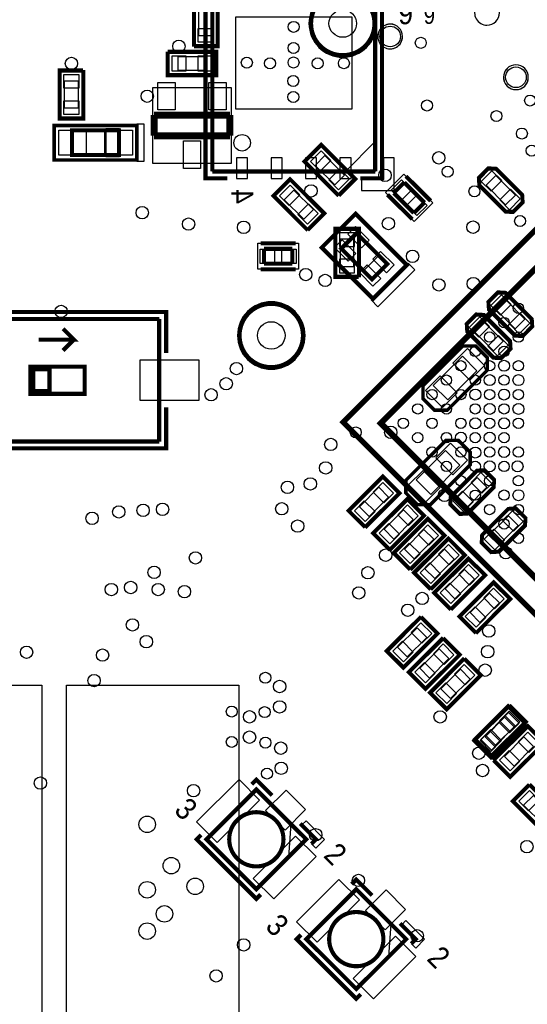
# Model space of a CAD drawing. Extents: x 6 to 156, y -6 to 136.
# Tile 10 of 32: x 41 to 60, y 65 to 101. Entities that reach past the tile are written whole.
import ezdxf

# ---------------------------------------------------------------- set-up
doc = ezdxf.new("R2010")
doc.units = 0
for name, color, linetype in [('PG_ASSEMBLY_BOTTOM', 1, 'CONTINUOUS'), ('PG_ASSEMBLY_TOP', 1, 'CONTINUOUS'), ('PG_PLACE_BOUND_BOTTOM', 152, 'CONTINUOUS'), ('PG_PLACE_BOUND_TOP', 152, 'CONTINUOUS'), ('PG_SILKSCREEN_BOTTOM', 204, 'CONTINUOUS'), ('PG_SILKSCREEN_TOP', 45, 'CONTINUOUS'), ('PIN_BOTTOM', 5, 'CONTINUOUS'), ('PIN_TOP', 1, 'CONTINUOUS'), ('VC_BOTTOM', 5, 'CONTINUOUS'), ('VC_TOP', 1, 'CONTINUOUS')]:
    doc.layers.add(name, color=color, linetype=linetype)

msp = doc.modelspace()

# ---------------------------------------------------------------- linework, layer by layer
at = {"layer": 'PG_ASSEMBLY_BOTTOM', "const_width": 0.1524}
for points in [[(48.28159, 95.63608), (48.28159, 103.636064)], [(54.281578, 103.636064), (54.281578, 95.63608)], [(54.281578, 95.63608), (48.28159, 95.63608)]]:
    msp.add_lwpolyline(points, dxfattribs=at)
at = {"layer": 'PG_ASSEMBLY_BOTTOM'}
for points in [[(53.181504, 95.63608), (54.281578, 96.736154), (54.281578, 95.63608)], [(59.106816, 94.208092), (58.172604, 95.141796), (58.156856, 95.377508), (58.474102, 95.694754), (58.711592, 95.680784), (59.64555, 94.746826), (59.66333, 94.5134), (59.340496, 94.190058)], [(52.864004, 91.794838), (52.864004, 93.471238), (53.626004, 93.471238), (53.626004, 91.794838)], [(59.459876, 89.632536), (58.525918, 90.566494), (58.509916, 90.802206), (58.827162, 91.119198), (59.064652, 91.105228), (59.99861, 90.17127), (60.016644, 89.937844), (59.693302, 89.614502)], [(58.661046, 88.817196), (57.727088, 89.7509), (57.71134, 89.986612), (58.028332, 90.303858), (58.265822, 90.289888), (59.19978, 89.35593), (59.217814, 89.122504), (58.894472, 88.799162)], [(58.410348, 88.696546), (58.410348, 88.301576), (56.937656, 86.82863), (56.542432, 86.82863), (56.434736, 86.82863), (56.039512, 87.223854), (56.039512, 87.475314), (56.039512, 87.726774), (57.512204, 89.199466), (57.763664, 89.199466), (58.015124, 89.199466), (58.410348, 88.804496)], [(57.78246, 85.211412), (57.78246, 84.816442), (56.309768, 83.34375), (55.914544, 83.34375), (55.806848, 83.34375), (55.411624, 83.73872), (55.411624, 83.99018), (55.411624, 84.24164), (56.88457, 85.714332), (57.13603, 85.714332), (57.38749, 85.714332), (57.78246, 85.319362)], [(53.376576, 83.123024), (54.561994, 84.308442), (55.100728, 83.769708), (53.91531, 82.58429)], [(58.593482, 84.004404), (57.659524, 83.070446), (57.424066, 83.054698), (57.10682, 83.371944), (57.12079, 83.60918), (58.054748, 84.543392), (58.288174, 84.561172), (58.611516, 84.23783)], [(54.284626, 82.291428), (55.470044, 83.476846), (56.008778, 82.938112), (54.82336, 81.752694)], [(59.74969, 82.597244), (58.815732, 81.663032), (58.58002, 81.647284), (58.263028, 81.96453), (58.276998, 82.20202), (59.210702, 83.135978), (59.444382, 83.153758), (59.767724, 82.830416)], [(55.03672, 81.564734), (56.222138, 82.750152), (56.760872, 82.211418), (55.575454, 81.026)], [(55.791608, 80.835246), (56.977026, 82.020664), (57.51576, 81.48193), (56.330342, 80.296512)], [(56.534558, 80.092042), (57.719976, 81.27746), (58.25871, 80.738726), (57.073292, 79.553308)], [(57.458102, 79.219552), (58.64352, 80.40497), (59.182254, 79.866236), (57.996836, 78.680818)], [(56.50738, 78.591664), (55.321962, 77.406246), (54.783228, 77.94498), (55.968646, 79.130398)], [(57.323228, 77.811122), (56.13781, 76.625704), (55.599076, 77.164438), (56.784494, 78.349856)], [(58.101992, 77.055726), (56.916574, 75.870308), (56.37784, 76.409042), (57.563258, 77.59446)], [(59.758834, 75.333606), (58.573416, 74.148188), (58.034682, 74.686922), (59.2201, 75.87234)]]:
    msp.add_lwpolyline(points, close=True, dxfattribs=at)
at = {"layer": 'PG_ASSEMBLY_TOP'}
for points in [[(48.419004, 100.303838), (47.657004, 100.303838), (47.657004, 101.980238), (48.419004, 101.980238)], [(46.691804, 99.237038), (46.691804, 99.999038), (48.368204, 99.999038), (48.368204, 99.237038)], [(42.704004, 99.313238), (43.466004, 99.313238), (43.466004, 97.636838), (42.704004, 97.636838)], [(48.977804, 98.729038), (48.977804, 95.935038), (46.082204, 95.935038), (46.082204, 98.729038)], [(44.863004, 96.189038), (44.863004, 97.205038), (44.355004, 97.205038), (44.355004, 96.189038)], [(53.47208, 95.357696), (52.933346, 94.818962), (51.747928, 96.00438), (52.286662, 96.543114)], [(52.32908, 94.087696), (51.790346, 93.548962), (50.604928, 94.73438), (51.143662, 95.273114)], [(54.716426, 92.225622), (54.151276, 91.660472), (53.844444, 91.967304), (54.409594, 92.532454)], [(59.192414, 75.825604), (59.731148, 75.28687), (58.54573, 74.101452), (58.006996, 74.640186)], [(59.257946, 73.37806), (58.719212, 73.916794), (59.90463, 75.102212), (60.443364, 74.563478)], [(59.428634, 72.40397), (59.967368, 72.942704), (61.152786, 71.757286), (60.614052, 71.218552)], [(51.089306, 70.344792), (51.739292, 71.000874), (51.169824, 71.570596)], [(54.772306, 66.662046), (55.422292, 67.317874), (54.852824, 67.887596)]]:
    msp.add_lwpolyline(points, close=True, dxfattribs=at)
for points in [[(58.401204, 101.94671, 1.000111), (58.401204, 101.032564, 0.999889), (58.401204, 101.94671), (58.375804, 101.94671)], [(54.83352, 101.07168, 1.000056), (54.833774, 100.157534, 0.999944), (54.83352, 101.07168), (54.80812, 101.07168)], [(59.925204, 99.110038, 0.999914), (59.010804, 99.110038, 1.000086), (59.925204, 99.110038), (59.925204, 99.135438)]]:
    msp.add_lwpolyline(points, format="xyb", dxfattribs=at)
msp.add_lwpolyline([(81.479898, 86.346538), (68.044822, 99.781868), (54.609746, 86.346538), (68.044822, 72.911462), (81.479898, 86.346538)], dxfattribs=at)
at = {"layer": 'PG_ASSEMBLY_TOP', "const_width": 0.1524}
for points in [[(43.110404, 96.239838), (44.837604, 96.239838), (44.837604, 97.154238), (43.110404, 97.154238), (43.110404, 96.239838)], [(54.965346, 94.841822), (55.35422, 95.230696)], [(55.35422, 95.230696), (56.096662, 94.488254)], [(55.707788, 94.09938), (54.965346, 94.841822)], [(56.096662, 94.488254), (55.707788, 94.09938)], [(53.03139, 92.78874), (54.16296, 91.657424), (54.728618, 92.223082), (53.597048, 93.354652), (53.03139, 92.78874)], [(50.179986, 92.230956), (50.179986, 92.78112)], [(50.179986, 92.78112), (51.230022, 92.78112)], [(51.230022, 92.78112), (51.230022, 92.230956)], [(51.230022, 92.230956), (50.179986, 92.230956)], [(46.32198, 90.193876), (38.832028, 90.193876)], [(46.32198, 85.673946), (46.32198, 90.193876)], [(41.87698, 89.433908), (43.176952, 89.433908), (42.776902, 89.833958)], [(42.776902, 89.034112), (43.176952, 89.433908)], [(41.577006, 87.433912), (43.577002, 87.433912), (43.577002, 88.43391), (41.577006, 88.43391), (41.577006, 87.433912)], [(42.27703, 87.533988), (41.677082, 87.533988), (41.677082, 88.334088), (42.27703, 88.334088), (42.27703, 87.533988)], [(38.832028, 85.673946), (46.32198, 85.673946)], [(51.739292, 71.001128), (49.90084, 72.83958), (48.062388, 71.001128), (49.90084, 69.162676), (51.739292, 71.001128)], [(55.422292, 67.318128), (53.58384, 69.15658), (51.745388, 67.318128), (53.58384, 65.479676), (55.422292, 67.318128)]]:
    msp.add_lwpolyline(points, dxfattribs=at)
for points in [[(50.900838, 71.001128, 0.999985), (48.900842, 71.001128, 1.000015), (50.900838, 71.001128)], [(54.583838, 67.318128, 0.999993), (52.584096, 67.318128, 1.000007), (54.583838, 67.318128)]]:
    msp.add_lwpolyline(points, format="xyb", dxfattribs=at)
at = {"layer": 'PG_PLACE_BOUND_BOTTOM'}
for points in [[(48.28159, 103.636064), (54.281578, 103.636064), (54.281578, 95.63608), (48.28159, 95.63608)], [(59.088782, 94.405704), (59.447938, 94.76486), (58.729626, 95.483172), (58.37047, 95.124016)], [(52.991004, 92.125038), (53.499004, 92.125038), (53.499004, 93.141038), (52.991004, 93.141038)], [(59.441842, 89.829894), (59.800998, 90.189304), (59.082686, 90.907616), (58.72353, 90.54846)], [(58.643012, 89.014554), (59.002168, 89.37371), (58.283856, 90.092276), (57.9247, 89.73312)], [(58.033158, 88.283542), (57.49417, 88.822276), (56.416702, 87.744808), (56.955436, 87.20582)], [(57.405524, 84.798408), (56.866536, 85.337142), (55.789068, 84.259674), (56.327802, 83.72094)], [(58.396124, 83.986624), (58.036968, 84.34578), (57.318402, 83.627214), (57.677558, 83.268058)], [(53.699918, 83.266788), (54.059328, 82.907378), (54.77764, 83.625944), (54.418484, 83.9851)], [(54.607968, 82.434938), (54.967124, 82.075782), (55.685436, 82.794348), (55.32628, 83.153504)], [(59.552078, 82.57921), (59.192922, 82.938366), (58.47461, 82.2198), (58.833766, 81.860644)], [(55.359808, 81.708244), (55.719218, 81.349088), (56.43753, 82.067654), (56.078374, 82.42681)], [(56.114696, 80.978756), (56.474106, 80.6196), (57.192418, 81.337912), (56.833262, 81.697322)], [(56.8579, 80.235552), (57.217056, 79.876396), (57.935622, 80.594962), (57.576466, 80.954118)], [(57.78119, 79.363316), (58.1406, 79.003906), (58.858912, 79.722472), (58.499756, 80.081628)], [(56.184038, 78.4479), (55.824628, 78.807056), (55.106316, 78.088744), (55.465472, 77.729588)], [(56.999886, 77.667358), (56.64073, 78.026768), (55.922164, 77.308202), (56.28132, 76.949046)], [(57.77865, 76.911962), (57.419494, 77.271372), (56.700928, 76.552806), (57.060338, 76.19365)], [(35.642804, 76.681838), (41.992804, 76.681838), (41.992804, 51.281838), (35.642804, 51.281838)], [(42.907204, 76.681838), (49.257204, 76.681838), (49.257204, 51.281838), (42.907204, 51.281838)], [(59.435492, 75.190096), (59.076336, 75.549252), (58.35777, 74.830686), (58.71718, 74.47153)]]:
    msp.add_lwpolyline(points, close=True, dxfattribs=at)
at = {"layer": 'PG_PLACE_BOUND_TOP'}
for points in [[(54.3306, 101.092, 1), (51.8414, 101.092, 1)], [(55.29072, 100.61448, 1), (54.376523, 100.614632, 1)], [(59.925204, 99.110038, 1), (59.01075, 99.109959, 1)], [(51.695604, 89.585038, 1), (49.206404, 89.584987, 1)]]:
    msp.add_lwpolyline(points, format="xyb", close=True, dxfattribs=at)
for points in [[(48.292004, 100.634038), (47.784004, 100.634038), (47.784004, 101.650038), (48.292004, 101.650038)], [(47.022004, 99.364038), (47.022004, 99.872038), (48.038004, 99.872038), (48.038004, 99.364038)], [(81.479898, 86.346538), (68.044822, 72.911462), (54.609492, 86.346538), (68.044822, 99.781614)], [(42.831004, 98.983038), (43.339004, 98.983038), (43.339004, 97.967038), (42.831004, 97.967038)], [(48.977804, 98.729038), (48.977804, 95.935038), (46.082204, 95.935038), (46.082204, 98.729038)], [(44.837604, 97.154238), (44.837604, 96.239838), (43.110404, 96.239838), (43.110404, 97.154238)], [(53.148738, 95.50146), (52.789582, 95.142304), (52.07127, 95.860616), (52.430426, 96.219772)], [(56.4007, 94.47403), (55.722012, 93.795342), (54.661308, 94.856046), (55.339996, 95.534734)], [(52.005738, 94.23146), (51.646582, 93.872304), (50.92827, 94.590616), (51.287426, 94.949772)], [(53.03139, 92.78874), (53.597048, 93.354398), (54.728364, 92.223082), (54.162706, 91.657424)], [(49.954942, 92.025978), (49.954942, 92.986098), (51.455066, 92.986098), (51.455066, 92.025978)], [(46.32198, 85.673946), (46.32198, 90.193876), (38.832028, 90.193876), (38.832028, 85.673946)], [(59.04865, 75.502516), (59.407806, 75.14336), (58.689494, 74.424794), (58.330338, 74.78395)], [(59.40171, 73.701148), (59.042554, 74.060304), (59.760866, 74.77887), (60.120276, 74.419714)], [(51.739292, 71.001128), (49.90084, 69.162676), (48.062388, 71.001128), (49.90084, 72.83958)], [(59.751976, 72.260206), (60.111132, 72.619362), (60.829698, 71.90105), (60.470288, 71.54164)], [(55.422292, 67.318128), (53.58384, 65.479676), (51.745134, 67.318382), (53.583586, 69.156834)]]:
    msp.add_lwpolyline(points, close=True, dxfattribs=at)
at = {"layer": 'PG_SILKSCREEN_BOTTOM'}
for points, const_width in [([(48.827436, 95.38208), (48.02759, 95.38208), (48.02759, 103.890064), (48.827436, 103.890064)], 0.1524), ([(53.735478, 95.38208), (54.535578, 95.38208), (54.535578, 103.890064), (53.735478, 103.890064)], 0.1524), ([(59.708288, 94.77375), (58.738516, 95.743522), (58.451242, 95.761556), (58.092086, 95.4024), (58.11012, 95.115126), (59.079892, 94.1451), (59.367166, 94.12732), (59.726322, 94.486476), (59.708288, 94.77375)], 0.127), ([(53.689504, 91.731338), (53.689504, 93.534738), (52.800504, 93.534738), (52.800504, 91.731338), (53.676804, 91.731338)], 0.127), ([(60.061602, 90.198194), (59.091576, 91.16822), (58.804302, 91.186), (58.445146, 90.826844), (58.46318, 90.53957), (59.432952, 89.569544), (59.720226, 89.551764), (60.079382, 89.91092), (60.061602, 90.198194)], 0.127), ([(59.262518, 89.382854), (58.292746, 90.352626), (58.005472, 90.37066), (57.646316, 90.011504), (57.664096, 89.72423), (58.634122, 88.754204), (58.921396, 88.73617), (59.280552, 89.09558), (59.262518, 89.382854)], 0.127), ([(57.97931, 89.199466), (57.512204, 89.199466), (56.039512, 87.726774), (56.039512, 87.259922), (56.47055, 86.82863), (56.937656, 86.82863), (58.410348, 88.301576), (58.410348, 88.768428), (57.97931, 89.199466)], 0.127), ([(57.351676, 85.714332), (56.88457, 85.714332), (55.411624, 84.24164), (55.411624, 83.774534), (55.842916, 83.34375), (56.309768, 83.34375), (57.78246, 84.816442), (57.78246, 85.283294), (57.351676, 85.714332)], 0.127), ([(58.027824, 84.60613), (57.058052, 83.636358), (57.040018, 83.34883), (57.399174, 82.989674), (57.686448, 83.007708), (58.656474, 83.97748), (58.674254, 84.265008), (58.315098, 84.624164), (58.027824, 84.60613)], 0.127), ([(53.915564, 82.494374), (55.190644, 83.769708), (54.561994, 84.398104), (53.286914, 83.123024), (53.90642, 82.503264)], 0.127), ([(54.82336, 81.662778), (56.098694, 82.937858), (55.470044, 83.566508), (54.19471, 82.291428), (54.81447, 81.671668)], 0.127), ([(59.184032, 83.198716), (58.214006, 82.228944), (58.195972, 81.941416), (58.555382, 81.58226), (58.842656, 81.600294), (59.812428, 82.570066), (59.830462, 82.857594), (59.471306, 83.21675), (59.184032, 83.198716)], 0.127), ([(55.575454, 80.936084), (56.850788, 82.211164), (56.222138, 82.839814), (54.946804, 81.564734), (55.566564, 80.944974)], 0.127), ([(56.330342, 80.206596), (57.605422, 81.481676), (56.977026, 82.110326), (55.701692, 80.835246), (56.321452, 80.215486)], 0.127), ([(57.073546, 79.463392), (58.348626, 80.738472), (57.719976, 81.367122), (56.444896, 80.092042), (57.064402, 79.472282)], 0.127), ([(57.996836, 78.590902), (59.271916, 79.865982), (58.64352, 80.494632), (57.368186, 79.219552), (57.987692, 78.599792)], 0.127), ([(55.968392, 79.220314), (54.693312, 77.94498), (55.321962, 77.31633), (56.597042, 78.591664), (55.977536, 79.21117)], 0.127), ([(56.78424, 78.439772), (55.50916, 77.164692), (56.13781, 76.536042), (57.413144, 77.811122), (56.793384, 78.430882)], 0.127), ([(57.563004, 77.684376), (56.287924, 76.409042), (56.916574, 75.780392), (58.191654, 77.055726), (57.572148, 77.675232)], 0.127), ([(59.219846, 75.962256), (57.944766, 74.687176), (58.573416, 74.058526), (59.848496, 75.333606), (59.22899, 75.953366)], 0.127)]:
    msp.add_lwpolyline(points, dxfattribs=dict(at, const_width=const_width))
msp.add_lwpolyline([(53.781452, 95.336106), (53.781452, 94.936056), (54.981348, 94.936056), (54.981348, 96.136206), (54.581552, 96.136206), (54.581552, 95.336106)], close=True, dxfattribs=at)
at = {"layer": 'PG_SILKSCREEN_TOP'}
for points, const_width in [([(47.593504, 100.240338), (47.593504, 102.043738), (48.482504, 102.043738), (48.482504, 100.240338), (47.606204, 100.240338)], 0.127), ([(83.078066, 86.38921), (68.087494, 101.379782), (53.096668, 86.388956), (68.08724, 71.398384), (83.078066, 86.38921)], 0.199898), ([(46.628304, 100.062538), (48.431704, 100.062538), (48.431704, 99.173538), (46.628304, 99.173538), (46.628304, 100.049838)], 0.127), ([(81.621122, 86.346538), (68.044822, 99.922838), (54.468522, 86.346538), (68.044822, 72.770238), (81.621122, 86.346538)], 0.199898), ([(43.529504, 99.376738), (43.529504, 97.573338), (42.640504, 97.573338), (42.640504, 99.376738), (43.516804, 99.376738)], 0.127), ([(48.927004, 97.713038), (46.133004, 97.713038)], 0.254), ([(46.133004, 97.713038), (46.133004, 96.951038)], 0.254), ([(48.927004, 96.951038), (48.927004, 97.713038)], 0.254), ([(42.450004, 96.951038), (42.450004, 97.332038), (45.498004, 97.332038), (45.498004, 96.062038), (42.450004, 96.062038), (42.450004, 96.951038)], 0.127), ([(46.133004, 96.951038), (48.927004, 96.951038)], 0.254), ([(52.933346, 94.729046), (51.658012, 96.00438), (52.286662, 96.63303), (53.561996, 95.357696), (52.942236, 94.73819)], 0.127), ([(55.417974, 95.45701), (56.322976, 94.552008)], 0.1524), ([(51.790346, 93.459046), (50.515012, 94.73438), (51.143662, 95.36303), (52.418996, 94.087696), (51.799236, 93.46819)], 0.127), ([(54.739032, 94.778068), (55.644034, 93.873066)], 0.1524), ([(53.559964, 94.075504), (55.44947, 92.185998), (54.200298, 90.936826), (52.310792, 92.826332), (53.559964, 94.075504)], 0.1524), ([(51.345084, 92.986098), (50.064924, 92.986098)], 0.1524), ([(51.345084, 92.025978), (50.064924, 92.025978)], 0.1524), ([(38.578028, 88.93302), (38.578028, 90.447876), (46.57598, 90.447876), (46.57598, 88.93302)], 0.1524), ([(38.578028, 86.935056), (38.578028, 85.419946), (46.57598, 85.419946), (46.57598, 86.935056)], 0.1524), ([(59.821064, 75.28687), (58.54573, 74.01179), (57.91708, 74.64044), (59.192414, 75.91552), (59.81192, 75.296014)], 0.127), ([(58.62955, 73.916794), (59.90463, 75.191874), (60.53328, 74.563224), (59.257946, 73.288144), (58.63844, 73.907904)], 0.127), ([(49.72939, 73.028048), (49.900078, 73.198736), (50.481484, 72.61733)], 0.1524), ([(59.967368, 73.03262), (61.242702, 71.757286), (60.614052, 71.128636), (59.338972, 72.40397), (59.958478, 73.023476)], 0.127), ([(51.92776, 70.829678), (52.098448, 71.000112), (51.517042, 71.581772)], 0.1524), ([(50.063146, 68.965318), (49.90084, 68.803012), (47.702978, 71.001128), (47.865284, 71.16318)], 0.1524), ([(53.41239, 69.345048), (53.583078, 69.515736), (54.164484, 68.93433)], 0.1524), ([(55.611014, 67.146678), (55.781448, 67.317112), (55.200042, 67.898772)], 0.1524), ([(53.746146, 65.282318), (53.58384, 65.120012), (51.385978, 67.318128), (51.548284, 67.48018)], 0.1524)]:
    msp.add_lwpolyline(points, dxfattribs=dict(at, const_width=const_width))
at = {"layer": 'PG_SILKSCREEN_TOP', "const_width": 0.1524}
for points in [[(54.2544, 101.092, 1), (51.9176, 101.092, 1), (54.2544, 101.092)], [(51.619404, 89.585038, 0.999978), (49.282604, 89.585038, 1.000022), (51.619404, 89.585038)]]:
    msp.add_lwpolyline(points, format="xyb", dxfattribs=at)
at = {"layer": 'PG_SILKSCREEN_TOP'}
for points in [[(45.498004, 96.062038), (45.498004, 97.332038), (45.498004, 97.395284), (45.752004, 97.395284), (45.752004, 97.332038), (45.752004, 96.062038), (45.752004, 95.998792), (45.498004, 95.998792)], [(55.49265, 92.251276), (54.135782, 90.894408), (54.38394, 90.64625), (55.740808, 92.003118)], [(52.092606, 70.673976), (52.417726, 70.999096), (51.731672, 71.685404), (51.576478, 71.53021), (52.107592, 70.999096), (51.937412, 70.82917)], [(55.775606, 66.990976), (56.100726, 67.316096), (55.414672, 68.002404), (55.259478, 67.84721), (55.790592, 67.316096), (55.620412, 67.14617)]]:
    msp.add_lwpolyline(points, close=True, dxfattribs=at)
at = {"layer": 'PIN_BOTTOM'}
for points in [[(49.135284, 97.946972), (53.427884, 97.946972), (53.427884, 101.325172), (49.135284, 101.325172)], [(49.173384, 96.142048), (49.173384, 95.380048), (49.579784, 95.380048), (49.579784, 96.142048)], [(50.443384, 96.142048), (50.443384, 95.380048), (50.849784, 95.380048), (50.849784, 96.142048)], [(51.713384, 96.142048), (51.713384, 95.380048), (52.119784, 95.380048), (52.119784, 96.142048)], [(52.983384, 96.142048), (52.983384, 95.380048), (53.389784, 95.380048), (53.389784, 96.142048)], [(58.549867, 94.908643), (58.944999, 95.303775), (58.585789, 95.662985), (58.190657, 95.267853)], [(59.232619, 94.225891), (59.627751, 94.621023), (59.268541, 94.980233), (58.873409, 94.585101)], [(52.965604, 92.861638), (53.524404, 92.861638), (53.524404, 93.369638), (52.965604, 93.369638)], [(52.965604, 91.896438), (53.524404, 91.896438), (53.524404, 92.404438), (52.965604, 92.404438)], [(58.902927, 90.333087), (59.298059, 90.728219), (58.938849, 91.087429), (58.543717, 90.692297)], [(58.104097, 89.517493), (58.499229, 89.912625), (58.140019, 90.271835), (57.744887, 89.876703)], [(59.585679, 89.650335), (59.980811, 90.045467), (59.621601, 90.404677), (59.226469, 90.009545)], [(58.786849, 88.834741), (59.181981, 89.229873), (58.822771, 89.589083), (58.427639, 89.193951)], [(58.311567, 88.472067), (57.682949, 89.100685), (57.144133, 88.561869), (57.772751, 87.933251)], [(57.305727, 87.466227), (56.677109, 88.094845), (56.138293, 87.556029), (56.766911, 86.927411)], [(57.683679, 84.987187), (57.055061, 85.615805), (56.516245, 85.076989), (57.144863, 84.448371)], [(56.677839, 83.981347), (56.049221, 84.609965), (55.510405, 84.071149), (56.139023, 83.442531)], [(58.575683, 84.130207), (58.180551, 84.525339), (57.821341, 84.166129), (58.216473, 83.770997)], [(54.203111, 83.805703), (54.598243, 83.410571), (54.957453, 83.769781), (54.562321, 84.164913)], [(57.892931, 83.447455), (57.497799, 83.842587), (57.138589, 83.483377), (57.533721, 83.088245)], [(53.520359, 83.122951), (53.915491, 82.727819), (54.274701, 83.087029), (53.879569, 83.482161)], [(55.110907, 82.973853), (55.506039, 82.578721), (55.865249, 82.937931), (55.470117, 83.333063)], [(59.731891, 82.723047), (59.336759, 83.118179), (58.977549, 82.758969), (59.372681, 82.363837)], [(54.428155, 82.291101), (54.823287, 81.895969), (55.182497, 82.255179), (54.787365, 82.650311)], [(55.863001, 82.247413), (56.258133, 81.852281), (56.617343, 82.211491), (56.222211, 82.606623)], [(59.049139, 82.040295), (58.654007, 82.435427), (58.294797, 82.076217), (58.689929, 81.681085)], [(55.180249, 81.564661), (55.575381, 81.169529), (55.934591, 81.528739), (55.539459, 81.923871)], [(56.617889, 81.517671), (57.013021, 81.122539), (57.372231, 81.481749), (56.977099, 81.876881)], [(55.935137, 80.834919), (56.330269, 80.439787), (56.689479, 80.798997), (56.294347, 81.194129)], [(57.361093, 80.774721), (57.756225, 80.379589), (58.115435, 80.738799), (57.720303, 81.133931)], [(56.678341, 80.091969), (57.073473, 79.696837), (57.432683, 80.056047), (57.037551, 80.451179)], [(58.284383, 79.902231), (58.679515, 79.507099), (59.038725, 79.866309), (58.643593, 80.261441)], [(57.601631, 79.219479), (57.996763, 78.824347), (58.355973, 79.183557), (57.960841, 79.578689)], [(56.363597, 78.591737), (55.968465, 78.986869), (55.609255, 78.627659), (56.004387, 78.232527)], [(55.680845, 77.908985), (55.285713, 78.304117), (54.926503, 77.944907), (55.321635, 77.549775)], [(57.179699, 77.811195), (56.784567, 78.206327), (56.425357, 77.847117), (56.820489, 77.451985)], [(56.496947, 77.128443), (56.101815, 77.523575), (55.742605, 77.164365), (56.137737, 76.769233)], [(57.958463, 77.055799), (57.563331, 77.450931), (57.204121, 77.091721), (57.599253, 76.696589)], [(57.275711, 76.373047), (56.880579, 76.768179), (56.521369, 76.408969), (56.916501, 76.013837)], [(59.615305, 75.333679), (59.220173, 75.728811), (58.860963, 75.369601), (59.256095, 74.974469)], [(58.932553, 74.650927), (58.537421, 75.046059), (58.178211, 74.686849), (58.573343, 74.291717)]]:
    msp.add_lwpolyline(points, close=True, dxfattribs=at)
at = {"layer": 'PIN_TOP'}
for points in [[(48.317404, 100.405438), (47.758604, 100.405438), (47.758604, 100.913438), (48.317404, 100.913438)], [(46.793404, 99.338638), (46.793404, 99.897438), (47.301404, 99.897438), (47.301404, 99.338638)], [(47.758604, 99.338638), (47.758604, 99.897438), (48.266604, 99.897438), (48.266604, 99.338638)], [(42.805604, 99.211638), (43.364404, 99.211638), (43.364404, 98.703638), (42.805604, 98.703638)], [(46.907704, 98.919538), (46.907704, 97.903538), (46.272704, 97.903538), (46.272704, 98.919538)], [(48.787304, 98.919538), (48.787304, 97.903538), (48.152304, 97.903538), (48.152304, 98.919538)], [(42.805604, 98.246438), (43.364404, 98.246438), (43.364404, 97.738438), (42.805604, 97.738438)], [(43.63212, 97.154238), (43.63212, 96.239838), (42.61612, 96.239838), (42.61612, 97.154238)], [(45.331888, 97.154238), (45.331888, 96.239838), (44.315888, 96.239838), (44.315888, 97.154238)], [(47.847504, 96.760538), (47.847504, 95.744538), (47.212504, 95.744538), (47.212504, 96.760538)], [(52.645799, 96.040375), (52.250667, 95.645243), (51.891457, 96.004453), (52.286589, 96.399585)], [(53.328551, 95.357623), (52.933419, 94.962491), (52.574209, 95.321701), (52.969341, 95.716833)], [(55.248048, 95.325165), (55.625219, 94.947994), (55.248048, 94.570823), (54.870877, 94.947994)], [(51.502799, 94.770375), (51.107667, 94.375243), (50.748457, 94.734453), (51.143589, 95.129585)], [(52.185551, 94.087623), (51.790419, 93.692491), (51.431209, 94.051701), (51.826341, 94.446833)], [(55.81396, 94.759253), (56.191131, 94.382082), (55.81396, 94.004911), (55.436789, 94.382082)], [(53.272783, 93.320937), (53.560151, 93.608305), (54.063045, 93.105411), (53.775677, 92.818043)], [(52.777737, 92.825891), (53.065105, 93.113259), (53.567999, 92.610365), (53.280631, 92.322997)], [(50.571654, 92.239338), (50.038254, 92.239338), (50.038254, 92.772738), (50.571654, 92.772738)], [(51.371754, 92.239338), (50.838354, 92.239338), (50.838354, 92.772738), (51.371754, 92.772738)], [(54.192009, 92.401711), (54.479377, 92.689079), (54.982271, 92.186185), (54.694903, 91.898817)], [(53.696963, 91.906665), (53.984331, 92.194033), (54.487225, 91.691139), (54.199857, 91.403771)], [(47.781464, 87.184738), (45.622464, 87.184738), (45.622464, 88.683338), (47.781464, 88.683338)], [(59.192487, 75.682075), (59.587619, 75.286943), (59.228409, 74.927733), (58.833277, 75.322865)], [(58.509735, 74.999323), (58.904867, 74.604191), (58.545657, 74.244981), (58.150525, 74.640113)], [(59.940625, 74.204341), (59.545493, 74.599473), (59.904703, 74.958683), (60.299835, 74.563551)], [(59.257873, 73.521589), (58.862741, 73.916721), (59.221951, 74.275931), (59.617083, 73.880799)], [(50.016369, 72.448164), (48.453804, 70.885599), (47.699463, 71.63994), (49.262028, 73.202505)], [(51.715451, 72.097319), (50.961109, 71.342977), (50.242689, 72.061397), (50.997031, 72.815739)], [(59.572163, 72.404043), (59.967295, 72.799175), (60.326505, 72.439965), (59.931373, 72.044833)], [(52.102217, 70.362316), (50.539652, 68.799751), (49.785311, 69.554092), (51.347876, 71.116657)], [(53.699369, 68.765164), (52.136804, 67.202599), (51.382463, 67.95694), (52.945028, 69.519505)], [(55.398451, 68.414319), (54.644109, 67.659977), (53.925689, 68.378397), (54.680031, 69.132739)], [(55.785217, 66.679316), (54.222652, 65.116751), (53.468311, 65.871092), (55.030876, 67.433657)]]:
    msp.add_lwpolyline(points, close=True, dxfattribs=at)
for centre, radius in [((53.086, 101.092), 0.508), ((54.83352, 100.61448), 0.381), ((59.468004, 99.110038), 0.381), ((59.559444, 90.5891), 0.1905), ((50.451004, 89.585038), 0.508), ((59.029092, 90.058748), 0.1905), ((58.49874, 89.528396), 0.1905), ((59.559444, 89.528396), 0.1905), ((57.968642, 88.998298), 0.1905), ((59.029092, 88.998044), 0.1905), ((57.43829, 88.467946), 0.1905), ((58.498994, 88.467946), 0.1905), ((59.559444, 88.467946), 0.1905), ((56.907938, 87.937594), 0.1905), ((57.968642, 87.937594), 0.1905), ((59.029092, 87.937594), 0.1905), ((56.377586, 87.406988), 0.1905), ((57.43829, 87.406988), 0.1905), ((58.49874, 87.407242), 0.1905), ((59.559444, 87.407242), 0.1905), ((55.847234, 86.87689), 0.1905), ((56.907938, 86.876636), 0.1905), ((57.968388, 86.87689), 0.1905), ((59.029092, 86.87689), 0.1905), ((55.316882, 86.346538), 0.1905), ((56.377586, 86.346538), 0.1905), ((57.438036, 86.346538), 0.1905), ((58.49874, 86.346538), 0.1905), ((59.559444, 86.346538), 0.1905), ((55.847234, 85.816186), 0.1905), ((56.907938, 85.81644), 0.1905), ((57.968388, 85.816186), 0.1905), ((59.029092, 85.816186), 0.1905), ((56.377586, 85.286088), 0.1905), ((57.43829, 85.286088), 0.1905), ((58.49874, 85.285834), 0.1905), ((59.559444, 85.285834), 0.1905), ((56.907938, 84.755482), 0.1905), ((57.968642, 84.755482), 0.1905), ((59.029092, 84.755482), 0.1905), ((57.43829, 84.22513), 0.1905), ((58.498994, 84.22513), 0.1905), ((59.559444, 84.22513), 0.1905), ((57.968642, 83.694778), 0.1905), ((59.029092, 83.695032), 0.1905), ((58.49874, 83.16468), 0.1905), ((59.559444, 83.16468), 0.1905), ((59.029092, 82.634328), 0.1905), ((59.559444, 82.103976), 0.1905)]:
    msp.add_circle(centre, radius, dxfattribs=at)
at = {"layer": 'VC_BOTTOM'}
for centre, radius in [((51.276504, 100.969572), 0.2032), ((47.047404, 100.253038), 0.2286), ((51.27117, 100.1903), 0.2032), ((55.962804, 100.380038), 0.2032), ((43.085004, 99.618038), 0.2286), ((49.550574, 99.64928), 0.2032), ((50.405538, 99.622356), 0.2032), ((51.27117, 99.654868), 0.2032), ((52.158392, 99.622356), 0.2032), ((53.126894, 99.62769), 0.2032), ((51.260248, 98.973132), 0.2032), ((45.879004, 98.411538), 0.2286), ((51.265836, 98.383344), 0.2032), ((59.98972, 98.25228), 0.2032), ((56.191404, 98.068638), 0.2032), ((58.7502, 97.677732), 0.2032), ((49.376584, 96.692212), 0.3048), ((59.687714, 97.03435), 0.2032), ((56.623204, 96.138238), 0.2286), ((60.046362, 96.40443), 0.2032), ((54.642004, 95.493586), 0.2286), ((56.953404, 95.630238), 0.2032), ((51.916584, 94.919038), 0.2286), ((57.940194, 94.903544), 0.2032), ((45.695616, 94.114366), 0.2286), ((47.403004, 93.695266), 0.2286), ((49.435004, 93.572838), 0.2286), ((54.769004, 93.712538), 0.2286), ((57.8866, 93.579442), 0.2286), ((59.62142, 93.807026), 0.2032), ((55.658004, 92.506038), 0.2286), ((51.721004, 91.832938), 0.2286), ((52.435252, 91.617038), 0.2286), ((56.629554, 91.451938), 0.2286), ((57.897776, 91.49588), 0.2286), ((42.704004, 90.474038), 0.2286), ((59.031632, 88.467692), 0.2032), ((49.168304, 88.363044), 0.2286), ((48.788828, 87.80526), 0.2286), ((58.501534, 87.93734), 0.2032), ((59.561984, 87.93734), 0.2032), ((48.2346, 87.39759), 0.2286), ((57.971182, 87.406988), 0.2032), ((59.031886, 87.406988), 0.2032), ((58.50128, 86.876636), 0.2032), ((59.562238, 86.876636), 0.2032), ((57.970928, 86.346284), 0.2032), ((59.031886, 86.346284), 0.2032), ((53.566568, 86.00948), 0.2032), ((54.855872, 86.01202), 0.2286), ((52.643024, 85.56498), 0.2286), ((57.440576, 85.815932), 0.2032), ((58.50128, 85.815932), 0.2032), ((57.969404, 85.267038), 0.2032), ((59.031886, 85.285326), 0.2032), ((52.457096, 84.699602), 0.2286), ((58.502804, 84.759038), 0.2032), ((59.528202, 84.757514), 0.2032), ((51.8922, 84.10956), 0.2286), ((51.046888, 83.9851), 0.2286), ((56.834786, 83.687158), 0.2286), ((59.561984, 83.694524), 0.2032), ((44.831, 83.076034), 0.2286), ((45.727366, 83.133946), 0.2286), ((46.4439, 83.171538), 0.2286), ((50.83683, 83.19389), 0.2286), ((43.847004, 82.841338), 0.2286), ((51.423316, 82.555588), 0.2286), ((59.097672, 81.571338), 0.2286), ((47.657004, 81.380838), 0.2286), ((54.667404, 81.482438), 0.2286), ((46.133004, 80.847438), 0.2286), ((54.013608, 80.833722), 0.2286), ((44.558204, 80.212438), 0.2286), ((45.269404, 80.288638), 0.2286), ((46.285404, 80.212438), 0.2286), ((47.250604, 80.136238), 0.2286), ((53.676804, 80.090772), 0.2286), ((56.013604, 79.885032), 0.2286), ((55.480204, 79.450438), 0.2286), ((45.334682, 78.907894), 0.2286), ((58.467244, 78.683866), 0.2286), ((45.845476, 78.290166), 0.2286), ((41.434004, 77.901038), 0.2286), ((58.42508, 77.921612), 0.2286), ((44.23283, 77.795882), 0.2286), ((58.334402, 77.24013), 0.2286), ((43.92041, 76.855066), 0.2286), ((50.233326, 76.957682), 0.2032), ((50.759106, 76.637388), 0.2286), ((48.995076, 75.714098), 0.2032), ((50.759106, 75.885294), 0.2286), ((49.651158, 75.51928), 0.2286), ((50.207418, 75.692508), 0.2032), ((56.675274, 75.516994), 0.2286), ((49.649634, 74.76871), 0.2286), ((48.995076, 74.592942), 0.2032), ((50.236374, 74.567034), 0.2032), ((50.800254, 74.362564), 0.2286), ((58.100468, 74.176128), 0.2286), ((50.81905, 73.620376), 0.2286), ((58.240168, 73.539604), 0.2286), ((50.295556, 73.424796), 0.2032), ((41.942004, 73.075038), 0.2286), ((47.587916, 72.794876), 0.2286), ((45.879004, 71.551038), 0.3048), ((52.086764, 71.170038), 0.2286), ((59.873642, 70.728586), 0.2286), ((46.768004, 70.027038), 0.3048), ((45.879004, 69.138038), 0.3048), ((47.648114, 69.265038), 0.3048), ((53.664104, 69.483478), 0.2286), ((46.514004, 68.249038), 0.3048), ((45.879004, 67.614038), 0.3048), ((55.827422, 67.444366), 0.2286), ((49.435004, 67.106038), 0.2286), ((48.419004, 65.963038), 0.2286)]:
    msp.add_circle(centre, radius, dxfattribs=at)
at = {"layer": 'VC_TOP'}
for centre, radius in [((51.276504, 100.969572), 0.2032), ((47.047404, 100.253038), 0.2286), ((51.27117, 100.1903), 0.2032), ((55.962804, 100.380038), 0.2032), ((43.085004, 99.618038), 0.2286), ((49.550574, 99.64928), 0.2032), ((50.405538, 99.622356), 0.2032), ((51.27117, 99.654868), 0.2032), ((52.158392, 99.622356), 0.2032), ((53.126894, 99.62769), 0.2032), ((51.260248, 98.973132), 0.2032), ((45.879004, 98.411538), 0.2286), ((51.265836, 98.383344), 0.2032), ((59.98972, 98.25228), 0.2032), ((56.191404, 98.068638), 0.2032), ((58.7502, 97.677732), 0.2032), ((49.376584, 96.692212), 0.3048), ((59.687714, 97.03435), 0.2032), ((56.623204, 96.138238), 0.2286), ((60.046362, 96.40443), 0.2032), ((54.642004, 95.493586), 0.2286), ((56.953404, 95.630238), 0.2032), ((51.916584, 94.919038), 0.2286), ((57.940194, 94.903544), 0.2032), ((45.695616, 94.114366), 0.2286), ((47.403004, 93.695266), 0.2286), ((49.435004, 93.572838), 0.2286), ((54.769004, 93.712538), 0.2286), ((57.8866, 93.579442), 0.2286), ((59.62142, 93.807026), 0.2032), ((55.658004, 92.506038), 0.2286), ((51.721004, 91.832938), 0.2286), ((52.435252, 91.617038), 0.2286), ((56.629554, 91.451938), 0.2286), ((57.897776, 91.49588), 0.2286), ((42.704004, 90.474038), 0.2286), ((59.031632, 88.467692), 0.2032), ((49.168304, 88.363044), 0.2286), ((48.788828, 87.80526), 0.2286), ((58.501534, 87.93734), 0.2032), ((59.561984, 87.93734), 0.2032), ((48.2346, 87.39759), 0.2286), ((57.971182, 87.406988), 0.2032), ((59.031886, 87.406988), 0.2032), ((58.50128, 86.876636), 0.2032), ((59.562238, 86.876636), 0.2032), ((57.970928, 86.346284), 0.2032), ((59.031886, 86.346284), 0.2032), ((53.566568, 86.00948), 0.2032), ((54.855872, 86.01202), 0.2286), ((52.643024, 85.56498), 0.2286), ((57.440576, 85.815932), 0.2032), ((58.50128, 85.815932), 0.2032), ((57.969404, 85.267038), 0.2032), ((59.031886, 85.285326), 0.2032), ((52.457096, 84.699602), 0.2286), ((58.502804, 84.759038), 0.2032), ((59.528202, 84.757514), 0.2032), ((51.8922, 84.10956), 0.2286), ((51.046888, 83.9851), 0.2286), ((56.834786, 83.687158), 0.2286), ((59.561984, 83.694524), 0.2032), ((44.831, 83.076034), 0.2286), ((45.727366, 83.133946), 0.2286), ((46.4439, 83.171538), 0.2286), ((50.83683, 83.19389), 0.2286), ((43.847004, 82.841338), 0.2286), ((51.423316, 82.555588), 0.2286), ((59.097672, 81.571338), 0.2286), ((47.657004, 81.380838), 0.2286), ((54.667404, 81.482438), 0.2286), ((46.133004, 80.847438), 0.2286), ((54.013608, 80.833722), 0.2286), ((44.558204, 80.212438), 0.2286), ((45.269404, 80.288638), 0.2286), ((46.285404, 80.212438), 0.2286), ((47.250604, 80.136238), 0.2286), ((53.676804, 80.090772), 0.2286), ((56.013604, 79.885032), 0.2286), ((55.480204, 79.450438), 0.2286), ((45.334682, 78.907894), 0.2286), ((58.467244, 78.683866), 0.2286), ((45.845476, 78.290166), 0.2286), ((41.434004, 77.901038), 0.2286), ((58.42508, 77.921612), 0.2286), ((44.23283, 77.795882), 0.2286), ((58.334402, 77.24013), 0.2286), ((43.92041, 76.855066), 0.2286), ((50.233326, 76.957682), 0.2032), ((50.759106, 76.637388), 0.2286), ((48.995076, 75.714098), 0.2032), ((50.759106, 75.885294), 0.2286), ((49.651158, 75.51928), 0.2286), ((50.207418, 75.692508), 0.2032), ((56.675274, 75.516994), 0.2286), ((49.649634, 74.76871), 0.2286), ((48.995076, 74.592942), 0.2032), ((50.236374, 74.567034), 0.2032), ((50.800254, 74.362564), 0.2286), ((58.100468, 74.176128), 0.2286), ((50.81905, 73.620376), 0.2286), ((58.240168, 73.539604), 0.2286), ((50.295556, 73.424796), 0.2032), ((41.942004, 73.075038), 0.2286), ((47.587916, 72.794876), 0.2286), ((45.879004, 71.551038), 0.3048), ((52.086764, 71.170038), 0.2286), ((59.873642, 70.728586), 0.2286), ((46.768004, 70.027038), 0.3048), ((45.879004, 69.138038), 0.3048), ((47.648114, 69.265038), 0.3048), ((53.664104, 69.483478), 0.2286), ((46.514004, 68.249038), 0.3048), ((45.879004, 67.614038), 0.3048), ((55.827422, 67.444366), 0.2286), ((49.435004, 67.106038), 0.2286), ((48.419004, 65.963038), 0.2286)]:
    msp.add_circle(centre, radius, dxfattribs=at)

# ---------------------------------------------------------------- texts
at = {"layer": 'PG_ASSEMBLY_TOP', "width": 0.88}
msp.add_text('9', height=0.635, dxfattribs=at).set_placement((56.069738, 101.080062))
at = {"layer": 'PG_SILKSCREEN_BOTTOM', "text_generation_flag": 2, "width": 0.90625}
msp.add_text('4', height=0.8128, rotation=270, dxfattribs=at).set_placement((48.98136, 94.436184))
at = {"layer": 'PG_SILKSCREEN_TOP', "width": 0.90625}
msp.add_text('9', height=0.8128, dxfattribs=at).set_placement((55.12943, 101.0666))
for s, p in [('3', (46.833282, 72.032114)), ('2', (52.340002, 70.368922)), ('3', (50.196496, 67.744848)), ('2', (56.146954, 66.562224))]:
    msp.add_text(s, height=0.8128, rotation=315, dxfattribs=at).set_placement(p)

doc.saveas('drawing.dxf')
